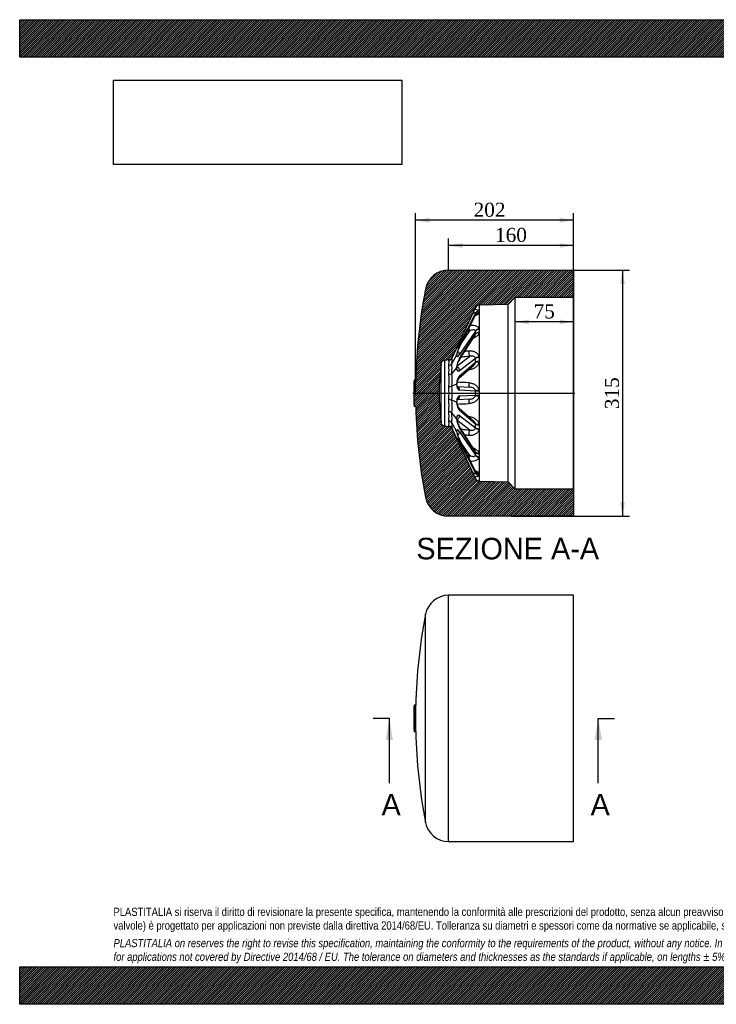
# Model space of a CAD drawing. Header units: millimetres. Extents: x 0 to 1782, y 0 to 1260.
# Tile 1 of 6: x 0 to 891, y 0 to 1260. Entities that reach past the tile are written whole.
import ezdxf
from ezdxf.enums import TextEntityAlignment as Align
from ezdxf.lldxf.tags import DXFTag

# ---------------------------------------------------------------- set-up
doc = ezdxf.new("R2010")
doc.units = ezdxf.units.MM
doc.header["$LTSCALE"] = 6
for name, color, linetype in [('CAP315G', 7, 'Continuous'), ('Default', 7, 'Continuous'), ('DV4_Default', 7, 'Continuous')]:
    doc.layers.add(name, color=color, linetype=linetype)
doc.styles.add('SEACAD_Solid_Edge_ANSI', font='seans.ttf')
doc.styles.add('SEACAD_Times_New_Roman', font='times.ttf')
tags = doc.linetypes.add('CENTER2', pattern=[28.575, 19.05, -3.175, 3.175, -3.175]).pattern_tags.tags
tags[10:11] = [DXFTag(74, 4), DXFTag(75, 0), DXFTag(340, '0'), DXFTag(46, 0.0), DXFTag(50, 0.0), DXFTag(44, 0.0), DXFTag(45, 0.0)]
tags[8:9] = [DXFTag(74, 4), DXFTag(75, 0), DXFTag(340, '0'), DXFTag(46, 0.0), DXFTag(50, 0.0), DXFTag(44, 0.0), DXFTag(45, 0.0)]
tags[6:7] = [DXFTag(74, 4), DXFTag(75, 0), DXFTag(340, '0'), DXFTag(46, 0.0), DXFTag(50, 0.0), DXFTag(44, 0.0), DXFTag(45, 0.0)]
tags[4:5] = [DXFTag(74, 4), DXFTag(75, 0), DXFTag(340, '0'), DXFTag(46, 0.0), DXFTag(50, 0.0), DXFTag(44, 0.0), DXFTag(45, 0.0)]
doc.dimstyles.new('ANSImm', dxfattribs={"dimtxt": 18, "dimasz": 18, "dimexe": 9, "dimexo": 0, "dimgap": 4.5, "dimtad": 1, "dimdsep": 46, "dimtxsty": 'SEACAD_Times_New_Roman', "dimblk1": '_SE_FILLED', "dimblk2": '_SE_FILLED', "dimsah": 1, "dimcen": 9, "dimazin": 0, "dimtfac": 0.85, "dimtdec": 3, "dimtofl": 0, "dimtmove": 0, "dimatfit": 3, "dimfxl": 1, "dimarcsym": 0})
picture_1 = doc.add_image_def('image1.jpg', size_in_pixel=(4302, 1260))

# ---------------------------------------------------------------- blocks, each defined once
blk = doc.blocks.new('SE')
at = {"layer": 'CAP315G', "color": 7, "linetype": 'Continuous'}
for p, q in [((548.5, 208.4), (548.5, 523.4)), ((708.5, 523.4), (548.5, 523.4)), ((708.5, 208.4), (708.5, 523.4)), ((519, 232.7), (519, 499.1)), ((504.5, 383), (504.5, 348.9)), ((506.5, 382.9), (504.5, 383)), ((504.5, 350.9), (504.5, 380.9)), ((506.5, 348.9), (506.5, 382.9)), ((504.5, 348.9), (506.5, 348.9)), ((548.5, 208.4), (708.5, 208.4))]:
    blk.add_line(p, q, dxfattribs=at)
for centre, radius, start, end in [((548.5, 493.4), 30, 90, 169.1043), ((1210.8, 365.9), 704.5, 169.1043, 178.6173), ((1210.8, 365.9), 706.5, 178.6173, 178.7818), ((1210.8, 365.9), 706.5, 181.2182, 181.3827), ((1210.8, 365.9), 704.5, 181.3827, 190.8957), ((548.5, 238.4), 30, 190.8957, 270)]:
    blk.add_arc(centre, radius, start, end, dxfattribs=at)
blk = doc.blocks.new('SE4')
at = {"color": 7, "linetype": 'Continuous', "style": 'SEACAD_Solid_Edge_ANSI'}
blk.add_text('A', height=27.6, dxfattribs=at).set_placement((462.8, 269.3), align=Align.TOP_LEFT)
blk = doc.blocks.new('SE5')
at = {"color": 7, "linetype": 'Continuous', "style": 'SEACAD_Solid_Edge_ANSI'}
blk.add_text('A', height=27.6, dxfattribs=at).set_placement((730.2, 269.3), align=Align.TOP_LEFT)
blk = doc.blocks.new('SEANNOT_GROUP')
at = {"linetype": 'Continuous'}
blk.add_hatch(color=7, dxfattribs=at).paths.add_polyline_path([(477.4, 338.3), (472.8, 365.9), (468.2, 338.3)])
at = {"color": 7, "linetype": 'Continuous'}
blk.add_lwpolyline([(472.8, 283.1), (472.8, 365.9)], dxfattribs=at)
blk = doc.blocks.new('SEANNOT_GROUP1')
at = {"linetype": 'Continuous'}
blk.add_hatch(color=7, dxfattribs=at).paths.add_polyline_path([(744.7, 338.3), (740.1, 365.9), (735.5, 338.3)])
at = {"color": 7, "linetype": 'Continuous'}
blk.add_lwpolyline([(740.1, 283.1), (740.1, 365.9)], dxfattribs=at)
blk = doc.blocks.new('SE3')
at = {"layer": 'Default', "color": 7, "linetype": 'CENTER2'}
for p, q in [((472.8, 365.9), (452.1, 365.9)), ((740.1, 365.9), (760.8, 365.9))]:
    blk.add_line(p, q, dxfattribs=at)
at = {"layer": 'Default', "color": 7, "linetype": 'CENTER2', "const_width": 0.0001}
blk.add_lwpolyline([(472.8, 365.9), (740.1, 365.9)], dxfattribs=at)
at = {"layer": 'Default'}
for name in ['SEANNOT_GROUP', 'SEANNOT_GROUP1', 'SE4', 'SE5']:
    blk.add_blockref(name, (0, 0), dxfattribs=at)
blk = doc.blocks.new('SE6')
at = {"layer": 'CAP315G', "linetype": 'Continuous'}
h = blk.add_hatch(dxfattribs=at)
h.set_pattern_fill('LINE', scale=0.629921, angle=45, style=0)
edge = h.paths.add_edge_path()
edge.add_arc((587.7, 889.6), 5, 91.5, 154.875, ccw=False)
edge.add_line((587.5, 894.6), (624.7, 895.6))
edge.add_line((624.7, 895.6), (633.5, 904.4))
edge.add_line((633.5, 904.4), (708.5, 904.4))
edge.add_line((708.5, 904.4), (708.5, 939.6))
edge.add_line((708.5, 939.6), (548.5, 939.6))
edge.add_arc((548.5, 909.6), 30, 90, 169.1043)
edge.add_arc((1210.8, 782.1), 704.5, 169.1043, 178.6173)
edge.add_line((506.5, 799.1), (504.5, 799.1))
edge.add_line((504.5, 799.1), (504.5, 797.1))
edge.add_line((504.5, 797.1), (504.5, 767.1))
edge.add_line((504.5, 767.1), (504.5, 765))
edge.add_line((504.5, 765), (506.5, 765.1))
edge.add_arc((1210.8, 782.1), 704.5, 181.3827, 190.8957)
edge.add_arc((548.5, 654.6), 30, 190.8957, 270)
edge.add_line((548.5, 624.6), (708.5, 624.6))
edge.add_line((708.5, 624.6), (708.5, 659.8))
edge.add_line((708.5, 659.8), (633.5, 659.8))
edge.add_line((633.5, 659.8), (624.7, 668.6))
edge.add_line((624.7, 668.6), (587.5, 669.5))
edge.add_arc((587.7, 674.5), 5, 205.125, 268.5, ccw=False)
edge.add_line((583.1, 672.4), (553.1, 736.5))
edge.add_arc((548.5, 734.4), 5, 25.125, 82.5)
edge.add_line((549.2, 739.4), (543.2, 740.1))
edge.add_arc((543.8, 745.1), 5, 185, 262.5, ccw=False)
edge.add_line((538.9, 744.7), (536.5, 772.1))
edge.add_line((536.5, 772.1), (536.5, 792.1))
edge.add_line((536.5, 792.1), (538.9, 819.5))
edge.add_arc((543.8, 819.1), 5, 97.5, 175, ccw=False)
edge.add_line((543.2, 824), (549.2, 824.8))
edge.add_arc((548.5, 829.8), 5, 277.5, 334.875)
edge.add_line((553.1, 827.6), (583.1, 891.7))
at = {"layer": 'CAP315G', "color": 7, "linetype": 'Continuous'}
for p, q in [((548.5, 939.6), (708.5, 939.6)), ((708.5, 939.6), (708.5, 904.4)), ((624.7, 895.6), (587.5, 894.6)), ((587.5, 894.6), (587.5, 894.6)), ((633.5, 904.4), (624.7, 895.6)), ((624.7, 668.6), (624.7, 895.6)), ((633.5, 904.4), (633.5, 659.8)), ((708.5, 904.4), (633.5, 904.4)), ((708.5, 904.4), (708.5, 659.8)), ((583.1, 891.7), (553.1, 827.6)), ((583.1, 884.3), (562.7, 844.5)), ((562.7, 841.8), (583.1, 882.4)), ((583.1, 884.3), (583.1, 884.5)), ((583.1, 882.2), (583.1, 882.4)), ((587.5, 894.6), (587.5, 894.6)), ((587.5, 894.6), (587.5, 887.4)), ((587.5, 887.4), (587.5, 887)), ((587.5, 887), (587.5, 885)), ((587.5, 885), (587.5, 884.6)), ((587.5, 884.6), (587.5, 864.1)), ((562.7, 841.5), (583, 882)), ((583.1, 861.4), (562.7, 831.4)), ((562.7, 826.3), (583.1, 857.8)), ((564.7, 845.6), (575.6, 861.7)), ((583.1, 861.4), (583.1, 861.7)), ((583.1, 857.5), (583.1, 857.8)), ((587.5, 864.1), (587.5, 863.5)), ((587.5, 863.5), (587.5, 859.8)), ((587.5, 859.8), (587.5, 859.1)), ((587.5, 859.1), (587.5, 828.4)), ((562.4, 825.1), (582.5, 856.2)), ((538.9, 819.5), (536.5, 792.1)), ((538.9, 744.7), (538.9, 819.5)), ((549.2, 824.8), (543.2, 824)), ((543.2, 824), (543.2, 740.1)), ((558.6, 830.6), (552.7, 819.9)), ((553.1, 827.6), (552.7, 826.7)), ((559.2, 816.7), (575.6, 829.3)), ((583.1, 826.4), (562.7, 810.7)), ((562.7, 804.1), (583.1, 821.7)), ((583.1, 826.4), (583.1, 826.7)), ((583.1, 821.3), (583.1, 821.7)), ((587.5, 828.4), (587.5, 827.6)), ((587.5, 827.6), (587.5, 822.7)), ((587.5, 822.7), (587.5, 821.8)), ((587.5, 821.8), (587.5, 785.6)), ((558.6, 814.5), (552.7, 807.4)), ((561.5, 801.1), (580.9, 817.9)), ((504.5, 799.1), (506.5, 799.1)), ((504.5, 767.1), (504.5, 797.1)), ((536.5, 792.1), (536.5, 772.1)), ((558.6, 793.5), (552.7, 791)), ((559.8, 790.6), (575.6, 789.8)), ((583.1, 784.6), (562.7, 785.7)), ((583.1, 784.6), (583.1, 785)), ((587.5, 785.6), (587.5, 784.7)), ((587.5, 784.7), (587.5, 779.4)), ((536.5, 772.1), (538.9, 744.7)), ((558.6, 770.7), (552.7, 773.2)), ((575.6, 774.4), (559.8, 773.6)), ((562.7, 778.5), (583.1, 779.6)), ((583.1, 779.1), (583.1, 779.6)), ((587.5, 779.4), (587.5, 778.5)), ((587.5, 778.5), (587.5, 742.3)), ((506.5, 765.1), (504.5, 765)), ((558.6, 749.6), (552.7, 756.8)), ((580.9, 746.2), (561.5, 763.1)), ((583.1, 742.4), (562.7, 760.1)), ((558.6, 733.5), (552.7, 744.2)), ((575.6, 734.8), (559.2, 747.5)), ((562.7, 753.5), (583.1, 737.8)), ((543.2, 740.1), (549.2, 739.4)), ((549.2, 739.4), (548.7, 740.2)), ((552.7, 737.4), (553.1, 736.5)), ((553.1, 736.5), (583.1, 672.4)), ((582.5, 708), (562.4, 739.1)), ((583.1, 706.3), (562.7, 737.9)), ((562.7, 732.8), (583.1, 702.8)), ((583.1, 742.4), (583.1, 742.9)), ((583.1, 737.4), (583.1, 737.8)), ((587.5, 742.3), (587.5, 741.5)), ((587.5, 741.5), (587.5, 736.6)), ((587.5, 736.6), (587.5, 735.8)), ((587.5, 735.8), (587.5, 705)), ((583, 682.2), (562.7, 722.6)), ((583.1, 681.8), (562.7, 722.4)), ((562.7, 719.6), (583.1, 679.8)), ((575.6, 702.5), (564.7, 718.5)), ((583.1, 706.3), (583.1, 706.7)), ((583.1, 702.5), (583.1, 702.8)), ((587.5, 705), (587.5, 704.4)), ((587.5, 704.4), (587.5, 700.7)), ((587.5, 700.7), (587.5, 700)), ((587.5, 700), (587.5, 679.5)), ((583.1, 681.8), (583.1, 682)), ((583.1, 679.7), (583.1, 679.8)), ((587.5, 679.5), (587.5, 679.1)), ((587.5, 679.1), (587.5, 677.1)), ((587.5, 677.1), (587.5, 676.8)), ((587.5, 676.8), (587.5, 669.6)), ((587.5, 669.6), (587.5, 669.6)), ((587.5, 669.6), (587.5, 669.5)), ((587.5, 669.5), (624.7, 668.6)), ((624.7, 668.6), (633.5, 659.8)), ((633.5, 659.8), (708.5, 659.8)), ((708.5, 659.8), (708.5, 624.6)), ((708.5, 624.6), (548.5, 624.6))]:
    blk.add_line(p, q, dxfattribs=at)
for centre, radius, start, end in [((548.5, 909.6), 30, 90, 169.1043), ((1210.8, 782.1), 704.5, 169.1043, 178.6173), ((587.7, 889.6), 5, 91.5, 154.875), ((587.5, 889.8), 4.79, 107.3031, 138.3617), ((598.9, 811.2), 84.2, 97.8339, 98.852), ((602.4, 820.9), 44.7, 152.6122, 165.9762), ((543.8, 819.1), 5, 97.5, 175), ((548.1, 828.9), 5.02, 277.0467, 334.562), ((548.4, 822.6), 5.01, 274.1957, 328.6977), ((548.5, 829.8), 5, 277.5, 334.875), ((584.5, 811.9), 25.8, 149.2663, 171.9906), ((512.9, 811.7), 36.3, 350.6751, 9.3249), ((548.7, 811.4), 5.62, 270.1498, 314.3005), ((1210.8, 782.1), 706.5, 178.6173, 178.7818), ((485.5, 798.1), 63.8, 353.0723, 6.9277), ((574.1, 792.8), 15.1, 146.7519, 176.111), ((531.3, 70.7), 725.9, 86.5968, 87.7889), ((549, 802.7), 12.3, 268.9088, 287.4217), ((473.3, 782.1), 75.9, 353.7065, 6.2935), ((356.7, 782.1), 226.5, 359.3627, 0.6373), ((483.5, 766.1), 65.7, 353.2789, 6.7211), ((549, 761.5), 12.3, 72.5783, 91.0912), ((574, 771.3), 15, 183.8399, 213.2541), ((527.4, 1603.3), 835.8, 272.1944, 273.2289), ((1210.8, 782.1), 706.5, 181.2182, 181.3827), ((1210.8, 782.1), 704.5, 181.3827, 190.8957), ((510.1, 752.5), 39.1, 351.3351, 8.6649), ((548.7, 752.8), 5.62, 45.6995, 89.8502), ((543.8, 745.1), 5, 185, 262.5), ((548.4, 741.6), 5.01, 31.3023, 85.8043), ((584.6, 752.3), 25.8, 188.0397, 210.6842), ((548.1, 735.3), 5.02, 25.438, 82.9533), ((548.5, 734.4), 5, 25.125, 82.5), ((602.6, 743.3), 44.9, 194.0585, 207.3539), ((587.7, 674.5), 5, 205.125, 268.5), ((587.5, 674.4), 4.76, 220.9258, 252.6943), ((598.9, 753), 84.2, 261.1855, 262.1664), ((598, 748.6), 79.7, 261.4214, 261.6505), ((548.5, 654.6), 30, 190.8957, 270)]:
    blk.add_arc(centre, radius, start, end, dxfattribs=at)
for centre, major_axis, ratio, start_param, end_param in [((587.7, 889.6), (4.53, -2.12), 0.999657, 2.840846, 3.141593), ((587.6, 882.7), (4.76, 1.52), 0.930676, 1.307798, 2.421005), ((587.7, 882.4), (5, 0.15), 0.932637, 1.56823, 2.674463), ((587.7, 880.4), (-5, 0.14), 0.914489, 4.763707, 5.869941), ((587.6, 880.1), (-4.83, 1.31), 0.90448, 4.978881, 6.092087), ((533.3, 785.2), (47.2, 106), 0.150432, -0.349499, -0.302072), ((587.7, 889.6), (4.53, -2.12), 0.999657, 2.035359, 2.840846), ((587.6, 889.6), (1.47, -4.78), 0.993179, 2.868068, 3.155985), ((575.9, 865.2), (-0.91, 4.92), 0.24673, 1.501725, 2.325222), ((587.6, 860.5), (4.93, 0.81), 0.726486, 1.478287, 2.591494), ((587.7, 859.9), (-5, -0.08), 0.723631, 4.726911, 5.833144), ((533.3, 784.5), (38.8, 105.6), 0.295569, -0.700827, -0.6534), ((587.7, 856.3), (-5, 0.08), 0.690098, 4.749175, 5.855408), ((587.6, 855.7), (-4.94, 0.76), 0.678081, 4.842394, 5.9556), ((562.8, 848.5), (4.05, 9.27), 0.1616, 3.018319, 4.344562), ((558.2, 846.5), (4.45, -2.28), 0.366943, 0.17557, 0.841665), ((562.8, 838.1), (-4.05, -9.34), 0.159668, 4.373078, 5.699321), ((558.2, 832.9), (4.13, -2.81), 0.655775, 0.40899, 1.556027), ((558.2, 843.8), (-4.47, 2.24), 0.325837, 3.141582, 3.314315), ((575.9, 833.9), (-0.36, 4.99), 0.295339, 1.059795, 2.730073), ((532, 782.7), (20, 44.8), 0.150212, -0.524747, -0.12566), ((532, 782.5), (16.4, 44.6), 0.295452, -0.87559, -0.476503), ((562.8, 838.5), (3.21, 9.52), 0.302511, 2.64206, 3.968304), ((562.8, 819.3), (-3.24, -9.61), 0.297, 4.002932, 5.329176), ((558.2, 827.8), (-4.2, 2.72), 0.624314, 3.14188, 3.536081), ((587.6, 826.3), (4.96, 0.61), 0.411695, 1.54645, 2.659657), ((587.7, 825.6), (-5, -0.06), 0.404459, 4.733652, 5.839886), ((533.3, 783.4), (23.2, 105.8), 0.416899, -1.110711, -1.063284), ((587.7, 820.9), (-5, 0.06), 0.360646, 4.742871, 5.849104), ((587.6, 820.1), (-4.96, 0.59), 0.348451, 4.78044, 5.893647), ((532, 782.3), (9.8, 44.7), 0.417332, 4.997718, 5.396805), ((562.8, 820), (1.79, 9.84), 0.398949, 2.230236, 3.556479), ((558.2, 811.5), (3.04, -3.97), 0.844772, 0.822793, 2.212124), ((575.9, 810.5), (0.83, -4.93), 0.257116, 4.300599, 4.40531), ((562.8, 794.9), (-1.86, -9.9), 0.393325, 3.600558, 4.926801), ((558.2, 804.9), (-3.27, 3.78), 0.827745, 3.139129, 3.915745), ((575.9, 794.8), (-0.26, -4.99), 0.298987, 4.612907, 6.283185), ((532, 782.1), (0, 44.8), 0.469862, 4.512846, 4.911932), ((562.8, 795.7), (0, -10), 0.431038, 4.932238, 6.258482), ((558.2, 785.7), (0.26, 4.99), 0.90516, 4.759791, 5.937076), ((587.6, 785.5), (-4.97, -0.56), 0.034227, 4.734892, 5.848099), ((587.7, 784.6), (-5, -0.06), 0.023711, 4.738307, 5.84454), ((532, 781.8), (9.8, -44.7), 0.417332, 0.88638, 1.285467), ((562.8, 768.5), (0, 10), 0.431038, 0.024703, 1.350947), ((562.8, 769.3), (1.86, -9.9), 0.393325, 4.497977, 5.82422), ((558.2, 778.5), (-0.26, 4.99), 0.90516, 3.499065, 4.664987), ((575.9, 769.4), (-0.26, 4.99), 0.298987, 0, 1.670279), ((587.7, 779.6), (-5, 0.06), 0.023711, 0.438645, 1.544879), ((587.6, 778.7), (-4.97, 0.56), 0.034227, 0.435087, 1.548293), ((532, 781.6), (16.4, -44.6), 0.295452, 0.476503, 0.87559), ((558.2, 759.3), (-3.27, -3.78), 0.827745, 2.36744, 3.14083), ((532, 781.5), (20, -44.8), 0.150212, 0.12566, 0.524747), ((562.8, 744.2), (1.79, -9.84), 0.398949, 2.726706, 4.05295), ((562.8, 744.9), (3.24, -9.61), 0.297, 4.095602, 5.421846), ((558.2, 752.6), (3.04, 3.97), 0.844772, 4.071133, 5.460392), ((575.9, 753.7), (0.83, 4.93), 0.257116, -4.40531, -4.300599), ((562.8, 725.6), (3.21, -9.52), 0.302511, 2.314882, 3.641125), ((562.8, 726.1), (4.05, -9.34), 0.159668, 3.725457, 5.0517), ((558.2, 731.3), (-4.13, -2.81), 0.655775, 1.585351, 2.732602), ((558.2, 736.4), (-4.2, -2.72), 0.624314, 2.747104, 3.141319), ((575.9, 730.2), (0.36, 4.99), 0.295339, 0.411519, 2.081798), ((587.6, 744.1), (-4.96, -0.59), 0.348451, 0.389538, 1.502745), ((533.3, 780.8), (23.2, -105.8), 0.416899, 1.063284, 1.110711), ((587.7, 743.3), (-5, -0.06), 0.360646, 0.434081, 1.540315), ((587.7, 738.6), (-5, 0.06), 0.404459, 0.443299, 1.549533), ((587.6, 737.8), (-4.96, 0.61), 0.411695, 0.481935, 1.595142), ((562.8, 715.7), (4.05, -9.27), 0.1616, 1.938623, 3.264866), ((558.2, 717.7), (-4.45, -2.28), 0.366943, 2.299928, 2.966023), ((558.2, 720.4), (-4.47, -2.24), 0.325837, 2.968871, 3.14127), ((587.6, 708.5), (-4.94, -0.76), 0.678081, 0.327585, 1.440792), ((533.3, 779.7), (38.8, -105.6), 0.295569, 0.6534, 0.700827), ((587.7, 707.8), (-5, -0.08), 0.690098, 0.427777, 1.534011), ((575.9, 699), (0.91, 4.92), 0.24673, 0.81637, 1.639868), ((587.7, 704.3), (-5, 0.08), 0.723631, 0.450041, 1.556274), ((587.6, 703.7), (-4.93, 0.81), 0.726486, 0.550099, 1.663306), ((587.6, 684.1), (-4.83, -1.31), 0.90448, 0.191098, 1.304305), ((533.3, 778.9), (47.2, -106), 0.150432, 0.302072, 0.349499), ((587.7, 683.7), (-5, -0.14), 0.914489, 0.413244, 1.519478), ((587.7, 681.8), (-5, 0.15), 0.932637, 0.46713, 1.573363), ((587.6, 681.5), (-4.76, 1.52), 0.930676, 0.720588, 1.833795), ((587.7, 674.6), (-4.53, -2.12), 0.999657, 0, 0.290668), ((587.7, 674.6), (-4.53, -2.12), 0.999657, 0.290668, 1.106233), ((587.6, 674.6), (1.47, 4.78), 0.993179, 3.1366, 3.415117)]:
    blk.add_ellipse(centre, major_axis=major_axis, ratio=ratio, start_param=start_param, end_param=end_param, dxfattribs=at)
for points, knots in [([(583.1, 884.5), (583, 884.6), (582.9, 884.7), (582.5, 884.7), (582.2, 884.7), (581.4, 884.6), (580.7, 884.4), (579.8, 884.1), (579.7, 884.1), (579.5, 884)], [0, 0, 0, 0, 0.125, 0.125, 0.25, 0.25, 0.5, 0.5, 0.5549376, 0.5549376, 0.5549376, 0.5549376]), ([(582, 889.4), (582.3, 889.4), (582.5, 889.4), (583.9, 889.3), (585, 889), (586.7, 888.3), (587.3, 887.9), (587.5, 887.4)], [0.4577321, 0.4577321, 0.4577321, 0.4577321, 0.5, 0.5, 0.75, 0.75, 1, 1, 1, 1]), ([(587.5, 884.6), (587.3, 884), (586.7, 883.4), (585, 882.2), (583.9, 881.7), (582.6, 881.1), (582.6, 881.1), (582.6, 881.1)], [0, 0, 0, 0, 0.25, 0.25, 0.5, 0.5, 0.5067446, 0.5067446, 0.5067446, 0.5067446]), ([(583, 881.9), (583, 882.1), (583.1, 882.3), (583.3, 882.4), (583.3, 882.5), (583.3, 882.5), (583.3, 882.5)], [0, 0, 0, 0, 0.0499296, 0.1001285, 0.1402123, 0.1412684, 0.1412684, 0.1412684, 0.1412684]), ([(583.1, 861.7), (583, 861.9), (582.9, 862.2), (582.5, 862.5), (582.2, 862.7), (581.4, 863), (580.7, 863), (578.6, 862.9), (577.1, 862.4), (575.6, 861.7)], [0, 0, 0, 0, 0.125, 0.125, 0.25, 0.25, 0.5, 0.5, 1, 1, 1, 1]), ([(576.6, 869.3), (577.3, 869.3), (578, 869.3), (580.1, 869.3), (581.4, 869), (583.9, 868.2), (585, 867.6), (586.7, 866.1), (587.3, 865.1), (587.5, 864.1)], [0.126409, 0.126409, 0.126409, 0.126409, 0.25, 0.25, 0.5, 0.5, 0.75, 0.75, 1, 1, 1, 1]), ([(587.5, 859.1), (587.3, 858), (586.7, 857), (585, 855), (583.9, 854.2), (581.8, 852.9), (580.8, 852.4), (579.8, 852)], [0, 0, 0, 0, 0.25, 0.25, 0.5, 0.5, 0.6812758, 0.6812758, 0.6812758, 0.6812758]), ([(558.6, 830.6), (558.7, 830.9), (558.8, 831.2), (558.9, 831.6), (559, 831.7), (559, 831.8)], [0, 0, 0, 0, 0.125, 0.125, 0.1642484, 0.1642484, 0.1642484, 0.1642484]), ([(574.4, 836.3), (575.9, 836.4), (577.3, 836.3), (580.1, 835.8), (581.4, 835.4), (583.9, 834.1), (585, 833.2), (586.7, 831), (587.3, 829.7), (587.5, 828.4)], [0, 0, 0, 0, 0.25, 0.25, 0.5, 0.5, 0.75, 0.75, 1, 1, 1, 1]), ([(548.7, 817.6), (549, 819.1), (549.2, 820.5), (549.2, 821.8), (549.2, 822.1), (549.2, 822.5), (549.1, 822.8), (549, 823.3), (548.9, 823.7), (548.7, 823.9)], [0, 0, 0, 0, 0.5, 0.5, 0.625, 0.625, 0.75, 0.75, 1, 1, 1, 1]), ([(575.6, 829.3), (571.9, 829), (568.3, 828.6), (564.7, 827.9), (564.4, 827.8), (564.1, 827.7)], [0, 0, 0, 0, 0.25, 0.25, 0.2746336, 0.2746336, 0.2746336, 0.2746336]), ([(587.5, 821.8), (587.3, 820.4), (586.7, 819.1), (585, 816.7), (583.9, 815.7), (581.4, 814), (580.1, 813.4), (577.3, 812.4), (575.9, 812), (574.4, 811.8)], [0, 0, 0, 0, 0.25, 0.25, 0.5, 0.5, 0.75, 0.75, 1, 1, 1, 1]), ([(583.1, 826.7), (583, 827.1), (582.9, 827.5), (582.5, 828.1), (582.2, 828.4), (581.4, 829), (580.7, 829.3), (578.6, 829.8), (577.1, 829.6), (575.6, 829.3)], [0, 0, 0, 0, 0.125, 0.125, 0.25, 0.25, 0.5, 0.5, 1, 1, 1, 1]), ([(580.9, 817.9), (581.3, 818.2), (581.6, 818.6), (582.5, 819.6), (582.9, 820.4), (583.1, 821.3)], [0.6186529, 0.6186529, 0.6186529, 0.6186529, 0.75, 0.75, 1, 1, 1, 1]), ([(558.6, 814.5), (558.7, 814.7), (558.8, 814.9), (559, 815.2), (559, 815.4), (559, 815.5)], [0, 0, 0, 0, 0.125, 0.125, 0.2082601, 0.2082601, 0.2082601, 0.2082601]), ([(559.3, 814.7), (559.3, 814.7), (559.3, 814.7), (559.3, 814.7), (559.2, 814.9), (559.1, 815.2), (559.1, 815.5), (559, 815.7)], [0.614161, 0.614161, 0.614161, 0.614161, 0.6152547, 0.6997461, 0.7861593, 0.8760979, 0.963449, 0.963449, 0.963449, 0.963449]), ([(559, 793.9), (559, 793.8), (559, 793.7), (558.8, 793.6), (558.7, 793.5), (558.6, 793.5)], [0.7651487, 0.7651487, 0.7651487, 0.7651487, 0.875, 0.875, 1, 1, 1, 1]), ([(560.1, 790), (560.1, 790), (560.1, 790), (560, 790.1), (559.9, 790.4), (559.7, 790.8), (559.5, 791.3), (559.4, 792), (559.2, 792.7), (559.1, 793.4), (559, 793.8), (559, 793.9)], [0.4011543, 0.4011543, 0.4011543, 0.4011543, 0.4461589, 0.5125804, 0.5807304, 0.6517482, 0.7260682, 0.8035979, 0.8839088, 0.966407, 1, 1, 1, 1]), ([(574.4, 795.3), (575.9, 795.3), (577.3, 795), (580.1, 794.2), (581.4, 793.6), (583.9, 792), (585, 791), (586.7, 788.5), (587.3, 787.1), (587.5, 785.6)], [0, 0, 0, 0, 0.25, 0.25, 0.5, 0.5, 0.75, 0.75, 1, 1, 1, 1]), ([(583.1, 785), (583, 785.5), (582.9, 785.9), (582.5, 786.7), (582.2, 787), (581.4, 787.9), (580.7, 788.4), (578.6, 789.4), (577.1, 789.7), (575.6, 789.8)], [0, 0, 0, 0, 0.125, 0.125, 0.25, 0.25, 0.5, 0.5, 1, 1, 1, 1]), ([(558.6, 770.7), (558.7, 770.6), (558.8, 770.6), (559, 770.4), (559, 770.4), (559, 770.3)], [0, 0, 0, 0, 0.125, 0.125, 0.2357767, 0.2357767, 0.2357767, 0.2357767]), ([(559, 770.3), (559, 770.3), (559.1, 770.6), (559.1, 771.2), (559.3, 772), (559.5, 772.7), (559.7, 773.3), (559.9, 773.7), (560, 774), (560.1, 774.1), (560.1, 774.2), (560.1, 774.2)], [0, 0, 0, 0, 0.002903, 0.0878655, 0.1719314, 0.2543782, 0.3346417, 0.4122841, 0.4871915, 0.5598451, 0.5989298, 0.5989298, 0.5989298, 0.5989298]), ([(587.5, 778.5), (587.3, 777), (586.7, 775.6), (585, 773.2), (583.9, 772.1), (581.4, 770.5), (580.1, 769.9), (577.3, 769.1), (575.9, 768.9), (574.4, 768.8)], [0, 0, 0, 0, 0.25, 0.25, 0.5, 0.5, 0.75, 0.75, 1, 1, 1, 1]), ([(575.6, 774.4), (576.3, 774.4), (577.1, 774.5), (578.5, 774.9), (579.3, 775.1), (580.7, 775.8), (581.3, 776.2), (582.5, 777.5), (582.9, 778.2), (583.1, 779.1)], [0, 0, 0, 0, 0.25, 0.25, 0.5, 0.5, 0.75, 0.75, 1, 1, 1, 1]), ([(548.7, 740.2), (549, 740.7), (549.2, 741.5), (549.2, 742.9), (549.2, 743.2), (549.2, 743.8), (549.1, 744.1), (549, 745.1), (548.9, 745.8), (548.7, 746.6)], [0, 0, 0, 0, 0.5, 0.5, 0.625, 0.625, 0.75, 0.75, 1, 1, 1, 1]), ([(558.6, 749.6), (558.7, 749.4), (558.8, 749.3), (559, 748.9), (559, 748.8), (559, 748.7)], [0, 0, 0, 0, 0.125, 0.125, 0.2097056, 0.2097056, 0.2097056, 0.2097056]), ([(559, 748.5), (559.1, 748.6), (559.1, 748.9), (559.2, 749.2), (559.3, 749.4), (559.3, 749.5), (559.3, 749.5), (559.3, 749.5)], [0.0375999, 0.0375999, 0.0375999, 0.0375999, 0.1064702, 0.2063273, 0.2924205, 0.3763021, 0.386173, 0.386173, 0.386173, 0.386173]), ([(574.4, 752.4), (575.9, 752.1), (577.3, 751.8), (580.1, 750.8), (581.4, 750.1), (583.9, 748.4), (585, 747.4), (586.7, 745), (587.3, 743.7), (587.5, 742.3)], [0, 0, 0, 0, 0.25, 0.25, 0.5, 0.5, 0.75, 0.75, 1, 1, 1, 1]), ([(583.1, 742.9), (583, 743.3), (582.9, 743.7), (582.5, 744.5), (582.2, 744.9), (581.6, 745.6), (581.3, 745.9), (580.9, 746.2)], [0, 0, 0, 0, 0.125, 0.125, 0.25, 0.25, 0.3826897, 0.3826897, 0.3826897, 0.3826897]), ([(559, 732.4), (559, 732.5), (558.9, 732.6), (558.8, 733), (558.7, 733.2), (558.6, 733.5)], [0.8352451, 0.8352451, 0.8352451, 0.8352451, 0.875, 0.875, 1, 1, 1, 1]), ([(564, 736.4), (564.4, 736.4), (564.7, 736.3), (568.3, 735.6), (571.9, 735.1), (575.6, 734.8)], [0.7246526, 0.7246526, 0.7246526, 0.7246526, 0.75, 0.75, 1, 1, 1, 1]), ([(587.5, 735.8), (587.3, 734.4), (586.7, 733.1), (585, 731), (583.9, 730.1), (581.4, 728.8), (580.1, 728.3), (577.3, 727.8), (575.9, 727.8), (574.4, 727.9)], [0, 0, 0, 0, 0.25, 0.25, 0.5, 0.5, 0.75, 0.75, 1, 1, 1, 1]), ([(575.6, 734.8), (576.3, 734.7), (577.1, 734.6), (578.5, 734.5), (579.3, 734.6), (580.7, 734.9), (581.3, 735.1), (582.5, 736), (582.9, 736.6), (583.1, 737.4)], [0, 0, 0, 0, 0.25, 0.25, 0.5, 0.5, 0.75, 0.75, 1, 1, 1, 1]), ([(579.8, 712.1), (580.8, 711.7), (581.8, 711.3), (583.9, 710), (585, 709.1), (586.7, 707.2), (587.3, 706.1), (587.5, 705)], [0.3195572, 0.3195572, 0.3195572, 0.3195572, 0.5, 0.5, 0.75, 0.75, 1, 1, 1, 1]), ([(583.1, 706.7), (583, 707), (582.9, 707.4), (582.6, 707.8), (582.6, 707.9), (582.5, 708)], [0, 0, 0, 0, 0.125, 0.125, 0.1550045, 0.1550045, 0.1550045, 0.1550045]), ([(575.6, 702.5), (576.3, 702.1), (577.1, 701.8), (578.5, 701.4), (579.3, 701.2), (580.7, 701.1), (581.3, 701.2), (582.5, 701.6), (582.9, 701.9), (583.1, 702.5)], [0, 0, 0, 0, 0.25, 0.25, 0.5, 0.5, 0.75, 0.75, 1, 1, 1, 1]), ([(587.5, 700), (587.3, 699), (586.7, 698.1), (585, 696.5), (583.9, 695.9), (581.4, 695.1), (580.1, 694.9), (578, 694.8), (577.3, 694.8), (576.6, 694.9)], [0, 0, 0, 0, 0.25, 0.25, 0.5, 0.5, 0.75, 0.75, 0.8740717, 0.8740717, 0.8740717, 0.8740717]), ([(582.5, 683.1), (582.6, 683.1), (582.6, 683), (583.9, 682.5), (585, 681.9), (586.7, 680.8), (587.3, 680.1), (587.5, 679.5)], [0.4908459, 0.4908459, 0.4908459, 0.4908459, 0.5, 0.5, 0.75, 0.75, 1, 1, 1, 1]), ([(583.3, 681.7), (583.3, 681.7), (583.3, 681.7), (583.2, 681.8), (583.1, 681.9), (583, 682.1), (583, 682.2)], [0.8593027, 0.8593027, 0.8593027, 0.8593027, 0.8678186, 0.9081443, 0.9627807, 1, 1, 1, 1]), ([(579.5, 680.2), (579.7, 680.1), (579.8, 680), (580.7, 679.7), (581.3, 679.5), (582.5, 679.4), (582.9, 679.5), (583.1, 679.7)], [0.4456003, 0.4456003, 0.4456003, 0.4456003, 0.5, 0.5, 0.75, 0.75, 1, 1, 1, 1]), ([(587.5, 676.8), (587.3, 676.3), (586.7, 675.8), (585, 675.1), (583.9, 674.9), (582.5, 674.8), (582.3, 674.8), (582, 674.8)], [0, 0, 0, 0, 0.25, 0.25, 0.5, 0.5, 0.5419462, 0.5419462, 0.5419462, 0.5419462])]:
    blk.add_open_spline(points, degree=3, knots=knots, dxfattribs=at)
for points in [[(583, 882), (583, 882.1), (583.1, 882.1), (583.1, 882.2)], [(575.6, 861.7), (574.5, 861.5), (573.5, 861.2), (572.4, 861)], [(582.5, 856.2), (582.8, 856.6), (583, 857), (583.1, 857.5)], [(569.3, 835.7), (570.9, 836), (572.7, 836.1), (574.4, 836.3)], [(548.7, 823.9), (549, 824.5), (549.2, 824.8), (549.2, 824.8)], [(574.4, 811.8), (574.2, 811.7), (573.9, 811.7), (573.7, 811.7)], [(573.7, 752.5), (573.9, 752.5), (574.2, 752.4), (574.4, 752.4)], [(574.4, 727.9), (572.7, 728), (570.9, 728.2), (569.3, 728.4)], [(572.4, 703.2), (573.5, 702.9), (574.5, 702.7), (575.6, 702.5)], [(583.1, 682), (583.1, 682), (583, 682.1), (583, 682.2)]]:
    blk.add_open_spline(points, degree=3, dxfattribs=at)
at = {"layer": 'DV4_Default', "color": 7, "linetype": 'CENTER2'}
blk.add_line((502.7, 782.1), (710.2, 782.1), dxfattribs=at)
blk = doc.blocks.new('DMBLK66')
at = {"layer": 'Default', "linetype": 'Continuous'}
for points in [[(524.3, 1006.3), (506.3, 1003.3), (524.3, 1000.3)], [(690.5, 1006.3), (690.5, 1000.3), (708.5, 1003.3)]]:
    blk.add_hatch(color=7, dxfattribs=at).paths.add_polyline_path(points)
at = {"layer": 'Default', "color": 7, "linetype": 'Continuous'}
for p, q in [((506.3, 782.1), (506.3, 1012.3)), ((708.5, 659.8), (708.5, 1012.3)), ((708.5, 1003.3), (506.3, 1003.3))]:
    blk.add_line(p, q, dxfattribs=at)
at = {"layer": 'Default', "color": 7, "linetype": 'Continuous', "style": 'SEACAD_Times_New_Roman'}
blk.add_text('202', height=18, dxfattribs=at).set_placement((580.6, 1025.8), align=Align.TOP_LEFT)
blk = doc.blocks.new('_SE_FILLED')
at = {"color": 0}
blk.add_line((0, 0), (-1, 0), dxfattribs=at)
blk.add_solid([(0, 0), (-1, -0.1665), (-1, 0.1665), (0, 0)], dxfattribs=at)
blk = doc.blocks.new('DMBLK67')
at = {"layer": 'Default', "linetype": 'Continuous'}
for points in [[(774, 921.6), (771, 939.6), (768, 921.6)], [(774, 642.6), (768, 642.6), (771, 624.6)]]:
    blk.add_hatch(color=7, dxfattribs=at).paths.add_polyline_path(points)
at = {"layer": 'Default', "color": 7, "linetype": 'Continuous'}
for p, q in [((628.5, 939.6), (780, 939.6)), ((771, 939.6), (771, 624.6)), ((628.5, 624.6), (780, 624.6))]:
    blk.add_line(p, q, dxfattribs=at)
at = {"layer": 'Default', "color": 7, "linetype": 'Continuous', "style": 'SEACAD_Times_New_Roman'}
blk.add_text('315', height=18, rotation=90, dxfattribs=at).set_placement((748.5, 761.6), align=Align.TOP_LEFT)
blk = doc.blocks.new('DMBLK68')
at = {"layer": 'Default', "linetype": 'Continuous'}
for points in [[(566.5, 974.1), (548.5, 971.1), (566.5, 968.1)], [(690.5, 974.1), (690.5, 968.1), (708.5, 971.1)]]:
    blk.add_hatch(color=7, dxfattribs=at).paths.add_polyline_path(points)
at = {"layer": 'Default', "color": 7, "linetype": 'Continuous'}
for p, q in [((548.5, 939.6), (548.5, 980.1)), ((708.5, 971.1), (548.5, 971.1)), ((708.5, 922), (708.5, 980.1))]:
    blk.add_line(p, q, dxfattribs=at)
at = {"layer": 'Default', "color": 7, "linetype": 'Continuous', "style": 'SEACAD_Times_New_Roman'}
blk.add_text('160', height=18, dxfattribs=at).set_placement((608, 993.6), align=Align.TOP_LEFT)
blk = doc.blocks.new('DMBLK69')
at = {"layer": 'Default', "linetype": 'Continuous'}
for points in [[(651.5, 870.2), (651.5, 876.2), (633.5, 873.2)], [(690.5, 870.2), (708.5, 873.2), (690.5, 876.2)]]:
    blk.add_hatch(color=7, dxfattribs=at).paths.add_polyline_path(points)
at = {"layer": 'Default', "color": 7, "linetype": 'Continuous'}
for p, q in [((633.5, 904.4), (633.5, 864.2)), ((708.5, 904.4), (708.5, 864.2)), ((708.5, 873.2), (633.5, 873.2))]:
    blk.add_line(p, q, dxfattribs=at)
at = {"layer": 'Default', "color": 7, "linetype": 'Continuous', "style": 'SEACAD_Times_New_Roman'}
blk.add_text('75', height=18, dxfattribs=at).set_placement((657.3, 895.7), align=Align.TOP_LEFT)

msp = doc.modelspace()

# ---------------------------------------------------------------- hatches: boundary and pattern name
at = {"layer": 'Default', "linetype": 'Continuous'}
h = msp.add_hatch(dxfattribs=at)
h.set_pattern_fill('LINE', scale=0.629921, angle=45, style=0)
h.paths.add_polyline_path([(1782, 1212), (1782, 1260), (0, 1260), (0, 1212)])
for points in [[(1782, 1212), (1782, 1260), (0, 1260), (0, 1212)], [(1782, 0), (1782, 48), (0, 48), (0, 0)]]:
    msp.add_hatch(color=7, dxfattribs=at).paths.add_polyline_path(points)
h = msp.add_hatch(dxfattribs=at)
h.set_pattern_fill('LINE', scale=0.629921, angle=45, style=0)
h.paths.add_polyline_path([(1782, 0), (1782, 48), (0, 48), (0, 0)])

# ---------------------------------------------------------------- linework, layer by layer
at = {"layer": 'Default', "color": 7, "linetype": 'Continuous'}
for p, q in [((0, 1260), (1782, 1260)), ((0, 1212), (0, 1260)), ((1782, 1212), (0, 1212)), ((0, 48), (1782, 48)), ((0, 0), (0, 48)), ((1782, 0), (0, 0))]:
    msp.add_line(p, q, dxfattribs=at)

# ---------------------------------------------------------------- block references
at = {"layer": 'Default'}
for name in ['SE6', 'SE', 'SE3']:
    msp.add_blockref(name, (0, 0), dxfattribs=at)

# ---------------------------------------------------------------- texts
at = {"layer": 'Default', "color": 7, "linetype": 'Continuous', "style": 'SEACAD_Solid_Edge_ANSI'}
msp.add_text('SEZIONE A-A', height=27.6, dxfattribs=at).set_placement((507.299, 596.979), align=Align.TOP_LEFT)
at = {"layer": 'Default', "insert": (120, 123.614), "char_height": 10.5, "width": 1542, "attachment_point": 1}
msp.add_mtext("{\\fArial Narrow|b0||i0||c0|p34;\\C7;\\H10.5;\\W1.;PLASTITALIA si riserva il diritto di revisionare la presente specifica, mantenendo la conformità alle prescrizioni del prodotto, senza alcun preavviso. In caso di assegnazione d'ordine si riserva di compiere una più dettagliata analisi tecnico/qualitativa. Il presente prodotto (ad esclusione delle \\P}{\\fArial Narrow|b0||i0||c0|p34;\\C7;\\H10.5;\\W1.;valvole) è progettato per applicazioni non previste dalla direttiva 2014/68/EU. Tolleranza su diametri e spessori come da normative se applicabile, su lunghezze ±5%, su angoli ±2°, se non diversamente specificato.\\P}{\\fArial Narrow|b0||i0||c0|p34;\\C7;\\H3.;\\W1.;   \\P}{\\fArial Narrow|b0||i1||c0|p34;\\C7;\\H10.5;\\W1.;PLASTITALIA on reserves the right to revise this specification, maintaining the conformity to the requirements of the product, without any notice. In case of assignation of order on will reserve to make a more detailed analysis technical/qualitative. This product (excluding valves) is designed \\P}{\\fArial Narrow|b0||i1||c0|p34;\\C7;\\H10.5;\\W1.;for applications not covered by Directive 2014/68 / EU. The tolerance on diameters and thicknesses as the standards if applicable, on lengths ± 5%, on angles ± 2 °, unless otherwise indicated.\\P}", dxfattribs=at)

# ---------------------------------------------------------------- dimensions: what is measured, and where the dimension line sits
at = {"layer": 'Default', "color": 7, "linetype": 'Continuous'}
for base, p1, p2, text, picture, middle in [((506.307, 1003.322), (708.466, 624.579), (506.307, 782.079), '\\A1;202 {}', 'DMBLK66', (607.387, 1003.322)), ((548.466, 971.147), (708.466, 921.979), (548.466, 939.579), '\\A1;<>', 'DMBLK68', (628.466, 971.147)), ((633.466, 873.221), (708.466, 904.379), (633.466, 904.379), '\\A1;<>', 'DMBLK69', (670.966, 873.221))]:
    dim = msp.add_linear_dim(base=base, p1=p1, p2=p2, text=text, dimstyle='ANSImm', dxfattribs=at)
    dim.commit()
    dim.dimension.update_dxf_attribs({"geometry": picture, "text_midpoint": middle, "dimtype": 160})
dim = msp.add_linear_dim(base=(771.046, 939.579), p1=(628.466, 939.579), p2=(628.466, 624.579), angle=270, text='\\A1;<>', dimstyle='ANSImm', dxfattribs=at)
dim.commit()
dim.dimension.update_dxf_attribs({"geometry": 'DMBLK67', "text_midpoint": (771.046, 782.079), "dimtype": 161})

# ---------------------------------------------------------------- pictures from other files: only their frames are drawn
image = msp.add_image(picture_1, insert=(120, 1074.619), size_in_units=(368.743, 108))
image.dxf.flags = 7

doc.saveas('drawing.dxf')
